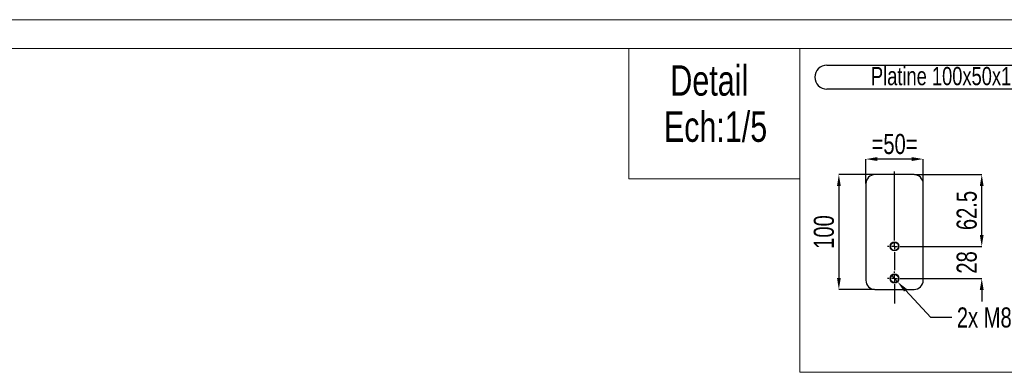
# Model space of a CAD drawing. Header units: millimetres. Extents: x 0 to 841, y 0 to 594.
# Tile 15 of 19: x 345 to 517, y 533 to 594. Entities that reach past the tile are written whole.
import ezdxf

# ---------------------------------------------------------------- set-up
doc = ezdxf.new("R2010")
doc.units = ezdxf.units.MM
doc.header["$PDSIZE"] = -1
doc.linetypes.add('CENTERX2', pattern=[20.32, 12.7, -2.54, 2.54, -2.54])
for name, color, linetype in [('COTES', 1, 'Continuous'), ('NOTES', 6, 'Continuous'), ('TRAIT-FINS', 9, 'Continuous'), ('TRAIT-MIXTES', 3, 'CENTERX2')]:
    doc.layers.add(name, color=color, linetype=linetype)
doc.layers.add('TRAIT-FORT', color=4, linetype='Continuous', lineweight=25)
doc.styles.add('SLDTEXTSTYLE0', font='TXT', dxfattribs={"width": 0.75})
doc.dimstyles.new('SLDDIMSTYLE2', dxfattribs={"dimtxt": 3.5, "dimasz": 2, "dimexe": 0, "dimexo": 0.0625, "dimgap": 0.875, "dimtad": 1, "dimdec": 1, "dimlfac": 5, "dimrnd": 1e-09, "dimzin": 12, "dimdsep": 46, "dimtxsty": 'SLDTEXTSTYLE0', "dimsah": 1, "dimcen": 0.09, "dimadec": 0, "dimazin": 3, "dimtfac": 1, "dimtdec": 1, "dimtofl": 0, "dimtmove": 0, "dimatfit": 3, "dimfxl": 1, "dimfrac": 2, "dimtolj": 1, "dimtzin": 12, "dimarcsym": 0})
doc.dimstyles.new('SLDDIMSTYLE3', dxfattribs={"dimtxt": 3.5, "dimasz": 2, "dimexe": 0, "dimexo": 0.0625, "dimgap": 0.875, "dimtad": 0, "dimtih": 1, "dimtoh": 1, "dimlfac": 5, "dimrnd": 1e-09, "dimzin": 12, "dimdsep": 46, "dimtxsty": 'SLDTEXTSTYLE0', "dimblk1": 'NONE', "dimsah": 1, "dimcen": 0, "dimadec": 0, "dimazin": 3, "dimtfac": 1, "dimtmove": 0, "dimatfit": 3, "dimldrblk": 'NONE', "dimfxl": 1, "dimfrac": 2, "dimtolj": 1, "dimtzin": 12, "dimarcsym": 0})
doc.dimstyles.new('SLDDIMSTYLE5', dxfattribs={"dimtxt": 3.5, "dimasz": 2, "dimexe": 0, "dimexo": 0.0625, "dimgap": 0.875, "dimtad": 1, "dimlfac": 5, "dimrnd": 1e-09, "dimzin": 12, "dimdsep": 46, "dimtxsty": 'SLDTEXTSTYLE0', "dimsah": 1, "dimcen": 0.09, "dimadec": 0, "dimazin": 3, "dimtfac": 1, "dimtofl": 0, "dimtmove": 0, "dimatfit": 3, "dimfxl": 1, "dimfrac": 2, "dimtolj": 1, "dimtzin": 12, "dimarcsym": 0})

# ---------------------------------------------------------------- blocks, each defined once
blk = doc.blocks.new('SW_NOTE_2')
at = {"layer": 'NOTES', "color": 0, "char_height": 5.292, "attachment_point": 2, "style": 'SLDTEXTSTYLE0'}
for s, insert in [('Detail', (9.59, 6.82)), ('Ech:1/5', (10.68, -1.23))]:
    blk.add_mtext(s, dxfattribs=dict(at, insert=insert))
blk = doc.blocks.new('_D_61')
at = {"layer": 'COTES', "color": 0, "lineweight": -2, "transparency": 16777216}
for p, q in [((497.3, 549.48), (498.39, 548.31)), ((504.16, 542.11), (499.75, 546.85)), ((507.83, 542.11), (504.16, 542.11))]:
    blk.add_line(p, q, dxfattribs=at)
at = {"layer": 'COTES', "color": 0, "transparency": 16777216}
blk.add_solid([(500, 547.07), (499.51, 546.62), (498.39, 548.31)], dxfattribs=at)
at = {"layer": 'Defpoints', "color": 0, "transparency": 16777216}
for p in [(497.3, 549.48), (498.39, 548.31)]:
    blk.add_point(p, dxfattribs=at)
at = {"layer": 'COTES', "color": 0, "transparency": 16777216, "insert": (508.7, 543.86), "char_height": 3.5, "attachment_point": 1, "style": 'SLDTEXTSTYLE0'}
blk.add_mtext('\\A1;2x M8', dxfattribs=at)
blk = doc.blocks.new('_None')
blk = doc.blocks.new('_D_62')
at = {"layer": 'COTES', "color": 0, "lineweight": -2, "transparency": 16777216}
for p, q in [((501.18, 567), (488.15, 567)), ((488.15, 565), (488.15, 549)), ((494.38, 547), (488.15, 547))]:
    blk.add_line(p, q, dxfattribs=at)
at = {"layer": 'COTES', "color": 0, "transparency": 16777216}
for points in [[(487.82, 565), (488.49, 565), (488.15, 567)], [(487.82, 549), (488.49, 549), (488.15, 547)]]:
    blk.add_solid(points, dxfattribs=at)
at = {"layer": 'Defpoints', "color": 0, "transparency": 16777216}
for p in [(501.25, 567), (488.15, 547), (494.45, 547)]:
    blk.add_point(p, dxfattribs=at)
at = {"layer": 'COTES', "color": 0, "transparency": 16777216, "insert": (483.78, 557), "char_height": 3.5, "attachment_point": 2, "rotation": 90, "style": 'SLDTEXTSTYLE0'}
blk.add_mtext('\\A1;100', dxfattribs=at)
blk = doc.blocks.new('_D_63')
at = {"layer": 'COTES', "color": 0, "lineweight": -2, "transparency": 16777216}
for p, q in [((501.31, 567), (513.04, 567)), ((513.04, 556.5), (513.04, 565)), ((499.11, 554.5), (513.04, 554.5))]:
    blk.add_line(p, q, dxfattribs=at)
at = {"layer": 'COTES', "color": 0, "transparency": 16777216}
for points in [[(512.7, 565), (513.37, 565), (513.04, 567)], [(512.7, 556.5), (513.37, 556.5), (513.04, 554.5)]]:
    blk.add_solid(points, dxfattribs=at)
at = {"layer": 'Defpoints', "color": 0, "transparency": 16777216}
for p in [(501.25, 567), (513.04, 567), (499.05, 554.5)]:
    blk.add_point(p, dxfattribs=at)
at = {"layer": 'COTES', "color": 0, "transparency": 16777216, "insert": (508.66, 560.75), "char_height": 3.5, "attachment_point": 2, "rotation": 90, "style": 'SLDTEXTSTYLE0'}
blk.add_mtext('\\A1;62.5', dxfattribs=at)
blk = doc.blocks.new('_D_64')
at = {"layer": 'COTES', "color": 0, "lineweight": -2, "transparency": 16777216}
for p, q in [((513.04, 556.5), (513.04, 558.5)), ((499.11, 554.5), (513.04, 554.5)), ((499.11, 548.9), (513.04, 548.9)), ((513.04, 546.9), (513.04, 544.9))]:
    blk.add_line(p, q, dxfattribs=at)
at = {"layer": 'COTES', "color": 0, "transparency": 16777216}
for points in [[(512.7, 556.5), (513.37, 556.5), (513.04, 554.5)], [(512.7, 546.9), (513.37, 546.9), (513.04, 548.9)]]:
    blk.add_solid(points, dxfattribs=at)
at = {"layer": 'Defpoints', "color": 0, "transparency": 16777216}
for p in [(499.05, 554.5), (499.05, 548.9), (513.04, 548.9)]:
    blk.add_point(p, dxfattribs=at)
at = {"layer": 'COTES', "color": 0, "transparency": 16777216, "insert": (508.66, 551.7), "char_height": 3.5, "attachment_point": 2, "rotation": 90, "style": 'SLDTEXTSTYLE0'}
blk.add_mtext('\\A1;28', dxfattribs=at)
blk = doc.blocks.new('_D_65')
at = {"layer": 'COTES', "color": 0, "lineweight": -2, "transparency": 16777216}
for p, q in [((492.85, 565.46), (492.85, 569.71)), ((500.85, 569.71), (494.85, 569.71)), ((502.85, 565.46), (502.85, 569.71))]:
    blk.add_line(p, q, dxfattribs=at)
at = {"layer": 'COTES', "color": 0, "transparency": 16777216}
for points in [[(494.85, 570.05), (494.85, 569.38), (492.85, 569.71)], [(500.85, 570.05), (500.85, 569.38), (502.85, 569.71)]]:
    blk.add_solid(points, dxfattribs=at)
at = {"layer": 'Defpoints', "color": 0, "transparency": 16777216}
for p in [(492.85, 569.71), (492.85, 565.4), (502.85, 565.4)]:
    blk.add_point(p, dxfattribs=at)
at = {"layer": 'COTES', "color": 0, "transparency": 16777216, "insert": (497.85, 574.09), "char_height": 3.5, "attachment_point": 2, "style": 'SLDTEXTSTYLE0'}
blk.add_mtext('\\A1;=50=', dxfattribs=at)
blk = doc.blocks.new('SW_NOTE_64')
at = {"layer": 'NOTES', "color": 0}
for p, q in [((-0.12, 4.39), (54.59, 4.39)), ((54.59, 0.24), (-0.12, 0.24))]:
    blk.add_line(p, q, dxfattribs=at)
for centre, start, end in [((-0.12, 2.32), 90, 270), ((54.59, 2.32), 270, 90)]:
    blk.add_arc(centre, 2.08, start, end, dxfattribs=at)
at = {"layer": 'NOTES', "color": 0, "insert": (27.14, 4.09), "char_height": 3.175, "attachment_point": 2, "style": 'SLDTEXTSTYLE0'}
blk.add_mtext('Platine 100x50x10  Detail A', dxfattribs=at)
blk = doc.blocks.new('SW_CENTERMARKSYMBOL_26')
at = {"layer": 'TRAIT-MIXTES', "color": 0}
for p, q in [((-1, 0), (-1.2, 0)), ((0, 0), (-0.5, 0)), ((0, 1), (0, 1.2)), ((0, 0), (0, 0.5)), ((0, 0), (0, -0.5)), ((0, 0), (0.5, 0)), ((1, 0), (1.2, 0)), ((0, -1), (0, -4.34))]:
    blk.add_line(p, q, dxfattribs=at)
blk = doc.blocks.new('SW_CENTERMARKSYMBOL_27')
at = {"layer": 'TRAIT-MIXTES', "color": 0}
for p, q in [((0, 1), (0, 13.02)), ((-1, 0), (-1.2, 0)), ((0, 0), (-0.5, 0)), ((0, 0), (0, 0.5)), ((0, 0), (0, -0.5)), ((0, 0), (0.5, 0)), ((1, 0), (1.2, 0)), ((0, -1), (0, -4.15))]:
    blk.add_line(p, q, dxfattribs=at)

msp = doc.modelspace()

# ---------------------------------------------------------------- linework, layer by layer
at = {"lineweight": 18}
for p, q in [((841, 594), (0, 594)), ((836, 589), (5, 589)), ((481.3659, 589), (451.537, 589)), ((451.537, 589), (451.537, 566.2763)), ((546.9777, 589), (481.3659, 589)), ((481.3659, 532.5508), (481.3659, 589)), ((481.3659, 589), (481.3659, 566.2763)), ((481.3659, 566.2763), (451.537, 566.2763)), ((546.9777, 532.5508), (481.3659, 532.5508))]:
    msp.add_line(p, q, dxfattribs=at)
at = {"layer": 'TRAIT-FINS', "lineweight": 18}
for centre in [(497.8451, 554.4973), (497.8451, 548.8973)]:
    msp.add_circle(centre, 0.8, dxfattribs=at)
at = {"layer": 'TRAIT-FORT', "lineweight": 25}
for p, q in [((501.2451, 566.9973), (494.4451, 566.9973)), ((492.8451, 565.3973), (492.8451, 548.5973)), ((502.8451, 548.5973), (502.8451, 565.3973)), ((494.4451, 546.9973), (501.2451, 546.9973))]:
    msp.add_line(p, q, dxfattribs=at)
for centre in [(497.8451, 554.4973), (497.8451, 548.8973)]:
    msp.add_circle(centre, 0.7, dxfattribs=at)
for centre, start, end in [((494.4451, 565.3973), 90, 180), ((501.2451, 565.3973), 0, 90), ((494.4451, 548.5973), 180, 270), ((501.2451, 548.5973), 270, 0)]:
    msp.add_arc(centre, 1.6, start, end, dxfattribs=at)

# ---------------------------------------------------------------- block references
at = {"layer": 'NOTES'}
for name, p in [('SW_NOTE_2', (455.9892, 579.2357)), ('SW_NOTE_64', (486.1599, 581.6697))]:
    msp.add_blockref(name, p, dxfattribs=at)
at = {"layer": 'TRAIT-MIXTES'}
for name, p in [('SW_CENTERMARKSYMBOL_27', (497.8451, 554.4973)), ('SW_CENTERMARKSYMBOL_26', (497.8451, 548.8973))]:
    msp.add_blockref(name, p, dxfattribs=at)

# ---------------------------------------------------------------- dimensions: what is measured, and where the dimension line sits
at = {"layer": 'COTES'}
dim = msp.add_linear_dim(base=(492.8451, 569.7121), p1=(502.8451, 565.3973), p2=(492.8451, 565.3973), angle=0, text='=<>=', dimstyle='SLDDIMSTYLE5', dxfattribs=at)
dim.commit()
dim.dimension.update_dxf_attribs({"geometry": '_D_65', "text_midpoint": (497.8451, 569.7121), "dimtype": 160})
for base, p1, p2, dimstyle, picture, middle in [((488.1517, 546.9973), (501.2451, 566.9973), (494.4451, 546.9973), 'SLDDIMSTYLE5', '_D_62', (488.1517, 556.9973)), ((513.0377, 566.9973), (499.0451, 554.4973), (501.2451, 566.9973), 'SLDDIMSTYLE2', '_D_63', (513.0377, 560.7473)), ((513.0377, 548.8973), (499.0451, 554.4973), (499.0451, 548.8973), 'SLDDIMSTYLE2', '_D_64', (513.0377, 551.6973))]:
    dim = msp.add_linear_dim(base=base, p1=p1, p2=p2, angle=90, dimstyle=dimstyle, dxfattribs=at)
    dim.commit()
    dim.dimension.update_dxf_attribs({"geometry": picture, "text_midpoint": middle, "dimtype": 160})
dim = msp.add_diameter_dim_2p(p1=(497.3002, 549.483), p2=(498.39, 548.3115), text='2x M<>', dimstyle='SLDDIMSTYLE3', override={"dimpost": '<>'}, dxfattribs=at)
dim.commit()
dim.dimension.update_dxf_attribs({"geometry": '_D_61', "text_midpoint": (514.8299, 542.1071), "dimtype": 163})

doc.saveas('drawing.dxf')
